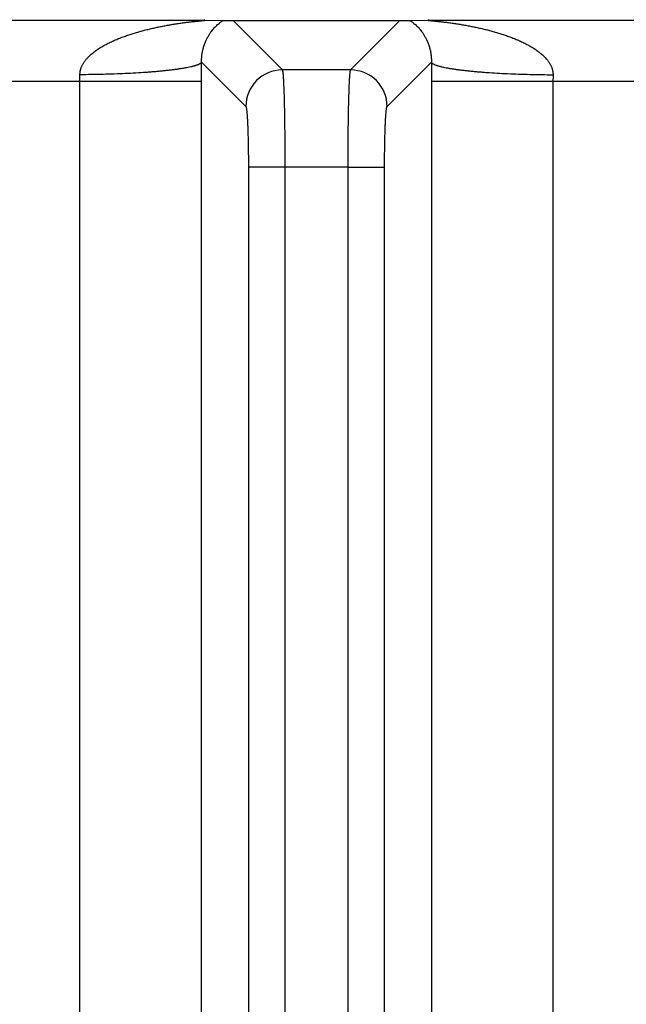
# Model space of a CAD drawing. Header units: inches. Extents: x 0 to 34, y 0 to 22.
# Tile 106 of 224: x 16.72 to 17.218, y 4.95 to 5.759. Entities that reach past the tile are written whole.
import ezdxf

# ---------------------------------------------------------------- set-up
doc = ezdxf.new("R2010")
doc.units = ezdxf.units.IN
doc.header["$LTSCALE"] = 1.87
doc.header["$MEASUREMENT"] = 0
doc.layers.get('0').update_dxf_attribs({"linetype": 'CONTINUOUS'})
doc.layers.add('DIMENSIONS', color=7, linetype='CONTINUOUS')
doc.styles.get("Standard").update_dxf_attribs({"font": 'txt', "width": 0.8})
doc.dimstyles.new('DIMSTYLE_1', dxfattribs={"dimtxt": 0.125, "dimasz": 0.18, "dimexe": 0.125, "dimexo": 0.0625, "dimgap": 0.03125, "dimtad": 0, "dimtih": 1, "dimtoh": 1, "dimdec": 3, "dimzin": 4, "dimdsep": 46, "dimtxsty": 'STANDARD', "dimblk": '_FILLED', "dimblk1": '_FILLED', "dimblk2": '_FILLED', "dimcen": 0.09, "dimadec": 0, "dimazin": 0, "dimtp": 0.01, "dimtm": 0.01, "dimtfac": 1, "dimtdec": 3, "dimtofl": 0, "dimtmove": 0, "dimatfit": 3, "dimldrblk": '_FILLED', "dimfxl": 1, "dimtolj": 1, "dimtzin": 4, "dimarcsym": 0})

# ---------------------------------------------------------------- blocks, each defined once
blk = doc.blocks.new('*D16')
at = {"layer": 'DIMENSIONS', "color": 2, "linetype": 'CONTINUOUS'}
blk.add_line((20.02659, 5.0329), (20.02659, 6.46713), dxfattribs=at)
at = {"layer": 'DIMENSIONS', "color": 2, "linetype": 'CONTINUOUS', "insert": (19.96409, 6.52963), "char_height": 0.125, "width": 1.425, "attachment_point": 1, "rotation": 90, "line_spacing_factor": 0.9}
blk.add_mtext('14.374{\\Ftxt.shx;\\W1.000000;\\H0.125000; }[365.1]', dxfattribs=at)
blk = doc.blocks.new('_FILLED')
at = {"color": 0, "linetype": 'BYBLOCK'}
blk.add_solid([(0, 0), (-1, 0.1736), (-1, -0.1736)], dxfattribs=at)
blk = doc.blocks.new('*D17')
at = {"layer": 'DIMENSIONS', "color": 2, "linetype": 'CONTINUOUS'}
blk.add_line((21.04659, 4.2329), (21.04659, 6.46713), dxfattribs=at)
at = {"layer": 'DIMENSIONS', "color": 2, "linetype": 'CONTINUOUS', "insert": (20.98409, 6.52963), "char_height": 0.125, "width": 1.525, "attachment_point": 1, "rotation": 90, "line_spacing_factor": 0.9}
blk.add_mtext('15.394{\\Ftxt.shx;\\W1.000000;\\H0.125000; }[391.01]', dxfattribs=at)

msp = doc.modelspace()

# ---------------------------------------------------------------- linework, layer by layer
at = {"color": 7, "linetype": 'CONTINUOUS'}
for p, q in [((16.54594, 5.75848), (16.87158, 5.75848)), ((16.87158, 5.75848), (16.88724, 5.75826)), ((16.88724, 5.75826), (16.89542, 5.75805)), ((16.89542, 5.75805), (17.03247, 5.75805)), ((16.89542, 5.75805), (16.9359, 5.71756)), ((16.99199, 5.71756), (17.03247, 5.75805)), ((17.03247, 5.75805), (17.04065, 5.75826)), ((17.04065, 5.75826), (17.05631, 5.75848)), ((17.05631, 5.75848), (17.38195, 5.75848)), ((16.86959, 5.72393), (16.90593, 5.68759)), ((16.99199, 5.71756), (16.9359, 5.71756)), ((17.02196, 5.68759), (17.05831, 5.72393)), ((16.5479, 5.70848), (16.86962, 5.70848)), ((16.76972, 2.38231), (16.76972, 5.70848)), ((16.86962, 2.38231), (16.86962, 5.70848)), ((17.05827, 5.70848), (17.38, 5.70848)), ((17.05827, 5.70848), (17.05827, 2.38231)), ((17.15817, 5.70848), (17.15817, 2.38231)), ((16.93799, 5.63764), (16.90802, 5.63764)), ((16.90802, 5.63764), (16.90802, 2.45316)), ((16.9899, 5.63769), (16.93799, 5.63764)), ((16.93799, 5.63764), (16.93799, 2.4531)), ((16.9899, 2.45316), (16.9899, 5.63769)), ((16.9899, 5.63764), (17.01987, 5.63764)), ((17.01987, 2.45316), (17.01987, 5.63764))]:
    msp.add_line(p, q, dxfattribs=at)
for centre, radius, start, end in [((13.43134, 5.70844), 3.43828, 0.00064, 0.25815), ((16.93597, 5.68752), 0.03004, 90.1328, 179.8672), ((16.99192, 5.68752), 0.03004, 0.1328, 89.8672), ((20.50737, 5.70842), 3.4491, 179.74225, 179.99896), ((16.39719, 5.70854), 0.37253, 359.99147, 0.78374), ((17.53209, 5.70853), 0.37392, 179.21773, 180.00706)]:
    msp.add_arc(centre, radius, start, end, dxfattribs=at)
for points, knots in [([(16.76968, 5.71363), (16.76968, 5.71397), (16.76969, 5.71465), (16.76978, 5.71566), (16.76991, 5.7165), (16.77004, 5.71716), (16.77016, 5.71765), (16.77029, 5.71814), (16.77043, 5.71862), (16.77059, 5.7191), (16.77082, 5.71973), (16.77113, 5.7205), (16.77156, 5.72141), (16.77203, 5.72229), (16.77253, 5.72314), (16.77307, 5.72398), (16.77364, 5.72479), (16.77424, 5.72557), (16.77487, 5.72634), (16.77551, 5.72708), (16.7764, 5.72804), (16.77756, 5.72919), (16.77901, 5.7305), (16.78052, 5.73175), (16.78207, 5.73293), (16.78366, 5.73406), (16.78527, 5.73513), (16.78692, 5.73616), (16.78859, 5.73715), (16.79028, 5.73809), (16.792, 5.739), (16.79372, 5.73986), (16.79547, 5.7407), (16.79722, 5.7415), (16.79899, 5.74228), (16.80077, 5.74302), (16.80256, 5.74374), (16.80436, 5.74444), (16.80677, 5.74533), (16.8098, 5.74639), (16.81346, 5.74757), (16.81714, 5.74868), (16.82084, 5.74971), (16.82455, 5.75068), (16.82827, 5.75158), (16.83201, 5.75242), (16.83575, 5.7532), (16.83949, 5.75392), (16.84262, 5.75448), (16.84512, 5.7549), (16.84699, 5.75521), (16.84887, 5.7555), (16.85074, 5.75578), (16.85261, 5.75605), (16.85447, 5.75631), (16.85633, 5.75655), (16.85818, 5.75679), (16.86003, 5.75701), (16.86186, 5.75722), (16.86338, 5.75739), (16.86459, 5.75752), (16.86548, 5.75762), (16.86637, 5.75771), (16.86724, 5.7578), (16.86796, 5.75787), (16.86853, 5.75793), (16.86895, 5.75798), (16.86936, 5.75802), (16.86976, 5.75806), (16.87015, 5.7581), (16.87054, 5.75814), (16.87084, 5.75818), (16.87108, 5.7582), (16.87125, 5.75822), (16.87141, 5.75824), (16.87157, 5.75826), (16.87172, 5.75828), (16.87186, 5.7583), (16.87198, 5.75832), (16.87209, 5.75833), (16.87218, 5.75835), (16.87224, 5.75836), (16.87227, 5.75837), (16.8723, 5.75838), (16.87233, 5.75839), (16.87235, 5.75839), (16.87237, 5.7584), (16.87238, 5.7584), (16.87238, 5.75841), (16.87238, 5.75841), (16.87238, 5.75842), (16.87238, 5.75842), (16.87238, 5.75842), (16.87237, 5.75843), (16.87237, 5.75843), (16.87236, 5.75843), (16.87234, 5.75844), (16.87231, 5.75844), (16.87228, 5.75845), (16.87225, 5.75845), (16.87221, 5.75846), (16.87216, 5.75846), (16.87209, 5.75846), (16.87199, 5.75847), (16.87187, 5.75847), (16.87173, 5.75848), (16.87163, 5.75848), (16.87158, 5.75848)], [0, 0, 0, 0, 0.008535, 0.01705, 0.025541, 0.029778, 0.034008, 0.038232, 0.04245, 0.046661, 0.050866, 0.059257, 0.067624, 0.075969, 0.084292, 0.092597, 0.100883, 0.109152, 0.117406, 0.125647, 0.133874, 0.150294, 0.166674, 0.183021, 0.19934, 0.215634, 0.231906, 0.24816, 0.264398, 0.28062, 0.296829, 0.313026, 0.329213, 0.345387, 0.361552, 0.37771, 0.393858, 0.409997, 0.426129, 0.45837, 0.49058, 0.522761, 0.554913, 0.587032, 0.619118, 0.651165, 0.683168, 0.715121, 0.747011, 0.762927, 0.778822, 0.794691, 0.81053, 0.826335, 0.842098, 0.857811, 0.873461, 0.889032, 0.904499, 0.919827, 0.927423, 0.934958, 0.942421, 0.949791, 0.95704, 0.960608, 0.96413, 0.967594, 0.970992, 0.974308, 0.977524, 0.98061, 0.982094, 0.98353, 0.984912, 0.986233, 0.987484, 0.988652, 0.989722, 0.990678, 0.991499, 0.991855, 0.992171, 0.992448, 0.992683, 0.992874, 0.993019, 0.993076, 0.993121, 0.993187, 0.993214, 0.993244, 0.993282, 0.99333, 0.993388, 0.993457, 0.993629, 0.993845, 0.994105, 0.994409, 0.994755, 0.995141, 0.995565, 0.996514, 0.997584, 0.99875, 1, 1, 1, 1]), ([(16.86959, 5.72393), (16.86958, 5.72421), (16.86957, 5.72477), (16.86958, 5.72558), (16.8696, 5.72635), (16.86963, 5.72709), (16.86968, 5.7278), (16.86974, 5.72849), (16.86981, 5.72914), (16.86988, 5.72977), (16.86996, 5.73038), (16.87007, 5.73116), (16.87023, 5.73208), (16.87044, 5.73313), (16.87066, 5.73413), (16.8709, 5.73507), (16.87114, 5.73597), (16.8714, 5.73683), (16.87174, 5.7379), (16.87218, 5.73917), (16.87275, 5.74059), (16.87333, 5.74192), (16.87392, 5.74316), (16.87452, 5.74433), (16.87513, 5.74542), (16.87575, 5.74646), (16.87656, 5.74773), (16.8776, 5.74921), (16.87887, 5.75082), (16.88014, 5.75228), (16.88141, 5.75358), (16.88267, 5.75475), (16.88371, 5.75564), (16.88452, 5.75629), (16.88511, 5.75673), (16.88568, 5.75715), (16.88623, 5.75755), (16.88675, 5.75791), (16.88708, 5.75815), (16.88724, 5.75826)], [0, 0, 0, 0, 0.020874, 0.0411, 0.060417, 0.07862, 0.096313, 0.113422, 0.129822, 0.145519, 0.16071, 0.175494, 0.203758, 0.230365, 0.255613, 0.279807, 0.302864, 0.324976, 0.346308, 0.386805, 0.424758, 0.460645, 0.494729, 0.527177, 0.558234, 0.58809, 0.616799, 0.671179, 0.722089, 0.769963, 0.815093, 0.857661, 0.897724, 0.916781, 0.935143, 0.952758, 0.969527, 0.985305, 1, 1, 1, 1]), ([(17.04065, 5.75826), (17.04081, 5.75814), (17.04106, 5.75797), (17.04139, 5.75774), (17.04175, 5.75748), (17.04221, 5.75715), (17.04278, 5.75673), (17.04337, 5.75629), (17.04418, 5.75564), (17.04523, 5.75475), (17.04648, 5.75358), (17.04775, 5.75228), (17.04902, 5.75082), (17.05029, 5.74921), (17.05133, 5.74773), (17.05214, 5.74646), (17.05276, 5.74542), (17.05337, 5.74433), (17.05397, 5.74316), (17.05457, 5.74192), (17.05504, 5.74083), (17.05541, 5.73991), (17.05569, 5.73919), (17.05597, 5.73843), (17.05624, 5.73765), (17.0565, 5.73683), (17.05675, 5.73597), (17.057, 5.73507), (17.05732, 5.73378), (17.05756, 5.7326), (17.05775, 5.73154), (17.05784, 5.73097), (17.05793, 5.73038), (17.05801, 5.72977), (17.05809, 5.72914), (17.05814, 5.7286), (17.05818, 5.72815), (17.05821, 5.72781), (17.05823, 5.72746), (17.05826, 5.72697), (17.05829, 5.72635), (17.05831, 5.72558), (17.05832, 5.72477), (17.05831, 5.72422), (17.05831, 5.72393)], [0, 0, 0, 0, 0.014649, 0.022432, 0.03047, 0.047242, 0.064855, 0.083225, 0.102281, 0.142334, 0.184911, 0.230041, 0.277909, 0.328821, 0.38323, 0.411931, 0.441745, 0.472801, 0.505293, 0.539375, 0.575223, 0.593911, 0.613204, 0.633128, 0.653685, 0.674988, 0.697162, 0.720244, 0.744358, 0.796294, 0.810187, 0.824478, 0.839237, 0.854507, 0.870283, 0.886616, 0.895041, 0.903651, 0.912403, 0.921289, 0.939689, 0.958986, 0.978971, 1, 1, 1, 1]), ([(17.05631, 5.75848), (17.05626, 5.75848), (17.05616, 5.75848), (17.05603, 5.75847), (17.0559, 5.75847), (17.0558, 5.75846), (17.05573, 5.75846), (17.05569, 5.75846), (17.05565, 5.75845), (17.05561, 5.75845), (17.05558, 5.75844), (17.05555, 5.75844), (17.05554, 5.75843), (17.05552, 5.75843), (17.05552, 5.75843), (17.05551, 5.75842), (17.05551, 5.75842), (17.05551, 5.75842), (17.05551, 5.75841), (17.05551, 5.75841), (17.05552, 5.7584), (17.05552, 5.7584), (17.05554, 5.75839), (17.05556, 5.75839), (17.05559, 5.75838), (17.05562, 5.75837), (17.05566, 5.75836), (17.05571, 5.75835), (17.0558, 5.75833), (17.05591, 5.75832), (17.05604, 5.7583), (17.05617, 5.75828), (17.05632, 5.75826), (17.05648, 5.75824), (17.05664, 5.75822), (17.05681, 5.7582), (17.05705, 5.75818), (17.05736, 5.75814), (17.05774, 5.7581), (17.05813, 5.75806), (17.05853, 5.75802), (17.05894, 5.75798), (17.05936, 5.75793), (17.05993, 5.75787), (17.06065, 5.7578), (17.06152, 5.75771), (17.06241, 5.75762), (17.0633, 5.75752), (17.06421, 5.75742), (17.06511, 5.75732), (17.06633, 5.75719), (17.06786, 5.75701), (17.06971, 5.75679), (17.07156, 5.75655), (17.07342, 5.75631), (17.07529, 5.75605), (17.07715, 5.75578), (17.07902, 5.7555), (17.0809, 5.75521), (17.08277, 5.7549), (17.08527, 5.75448), (17.0884, 5.75392), (17.09214, 5.7532), (17.09588, 5.75242), (17.09962, 5.75158), (17.10334, 5.75068), (17.10706, 5.74971), (17.11075, 5.74868), (17.11444, 5.74757), (17.1181, 5.74639), (17.12112, 5.74533), (17.12353, 5.74444), (17.12533, 5.74374), (17.12712, 5.74302), (17.1289, 5.74228), (17.13067, 5.7415), (17.13242, 5.7407), (17.13417, 5.73986), (17.1359, 5.73899), (17.13732, 5.73824), (17.13845, 5.73762), (17.13958, 5.73698), (17.14097, 5.73616), (17.14262, 5.73513), (17.14424, 5.73406), (17.14582, 5.73293), (17.14737, 5.73175), (17.14888, 5.7305), (17.15033, 5.72919), (17.15172, 5.72781), (17.15282, 5.72659), (17.15365, 5.72557), (17.15425, 5.72479), (17.15482, 5.72398), (17.15536, 5.72314), (17.15586, 5.72229), (17.15633, 5.72141), (17.15676, 5.7205), (17.15714, 5.71958), (17.15747, 5.71863), (17.1577, 5.71782), (17.15785, 5.71716), (17.15798, 5.7165), (17.15809, 5.71583), (17.15816, 5.71516), (17.1582, 5.71448), (17.15821, 5.71397), (17.15821, 5.71363)], [0, 0, 0, 0, 0.001254, 0.002422, 0.003489, 0.004434, 0.004855, 0.005238, 0.005583, 0.005888, 0.006151, 0.006371, 0.006545, 0.006614, 0.006673, 0.006721, 0.006759, 0.00679, 0.006817, 0.006882, 0.006927, 0.006983, 0.007126, 0.007315, 0.007549, 0.007827, 0.008147, 0.008507, 0.009336, 0.010295, 0.011364, 0.012527, 0.013772, 0.015091, 0.016474, 0.017912, 0.019397, 0.022485, 0.025701, 0.029016, 0.032412, 0.035877, 0.039398, 0.042967, 0.050217, 0.057585, 0.065048, 0.072585, 0.080179, 0.087823, 0.095508, 0.110975, 0.126546, 0.142196, 0.157908, 0.173671, 0.189476, 0.205315, 0.221184, 0.237079, 0.252996, 0.284885, 0.316837, 0.34884, 0.380888, 0.412973, 0.445093, 0.477244, 0.509425, 0.541635, 0.573876, 0.590007, 0.606146, 0.622294, 0.638451, 0.654617, 0.670791, 0.686978, 0.703175, 0.719383, 0.727493, 0.735606, 0.751844, 0.768097, 0.78437, 0.800664, 0.816982, 0.833329, 0.849709, 0.866129, 0.882595, 0.890849, 0.899119, 0.907405, 0.915709, 0.924032, 0.932377, 0.940744, 0.949134, 0.95755, 0.965991, 0.970221, 0.974458, 0.982949, 0.987204, 0.991465, 1, 1, 1, 1]), ([(16.86959, 5.72393), (16.86951, 5.72375), (16.86936, 5.72354), (16.86915, 5.72331), (16.86897, 5.72315), (16.86871, 5.72294), (16.86835, 5.72269), (16.86793, 5.72245), (16.86746, 5.72221), (16.86693, 5.72197), (16.86635, 5.72173), (16.86571, 5.72149), (16.86502, 5.72125), (16.86428, 5.72101), (16.86348, 5.72078), (16.86262, 5.72054), (16.86172, 5.72031), (16.86041, 5.72), (16.85864, 5.71962), (16.85678, 5.71926), (16.8552, 5.71897), (16.85349, 5.71868), (16.85123, 5.71833), (16.84838, 5.71792), (16.84536, 5.71753), (16.84216, 5.71715), (16.83879, 5.71679), (16.83527, 5.71644), (16.8316, 5.71612), (16.82778, 5.7158), (16.82244, 5.71541), (16.81548, 5.71496), (16.80683, 5.71452), (16.79785, 5.71416), (16.7886, 5.71389), (16.77919, 5.7137), (16.77286, 5.71365), (16.76968, 5.71363)], [0, 0, 0, 0, 0.005801, 0.007467, 0.009232, 0.013075, 0.017361, 0.022113, 0.027344, 0.033066, 0.039285, 0.046006, 0.053229, 0.060958, 0.06919, 0.077925, 0.087161, 0.096894, 0.117839, 0.140726, 0.152885, 0.165513, 0.19215, 0.220585, 0.250756, 0.282601, 0.316049, 0.351029, 0.387463, 0.42527, 0.464367, 0.546079, 0.631869, 0.720968, 0.812574, 0.905865, 1, 1, 1, 1]), ([(16.9359, 5.71756), (16.93591, 5.71754), (16.93593, 5.71751), (16.93596, 5.71745), (16.93598, 5.71738), (16.93602, 5.71726), (16.93606, 5.71709), (16.93612, 5.71685), (16.93617, 5.71656), (16.93622, 5.71623), (16.93627, 5.71585), (16.93632, 5.71543), (16.93637, 5.71497), (16.93644, 5.71426), (16.93652, 5.71326), (16.93662, 5.71194), (16.93671, 5.71045), (16.93681, 5.7088), (16.9369, 5.70698), (16.93699, 5.705), (16.93707, 5.70287), (16.93716, 5.70059), (16.93727, 5.69727), (16.93739, 5.69279), (16.93753, 5.68705), (16.93765, 5.68086), (16.93775, 5.67428), (16.93784, 5.66736), (16.93791, 5.66017), (16.93796, 5.65277), (16.93798, 5.64524), (16.93799, 5.64018), (16.93799, 5.63764)], [0, 0, 0, 0, 0.000675, 0.001477, 0.002411, 0.003478, 0.006021, 0.009114, 0.01276, 0.016959, 0.021711, 0.027014, 0.032868, 0.039268, 0.053697, 0.07027, 0.088953, 0.109705, 0.132479, 0.157224, 0.183885, 0.212402, 0.24271, 0.30842, 0.380421, 0.45806, 0.540631, 0.627383, 0.717527, 0.810244, 0.904688, 1, 1, 1, 1]), ([(16.9899, 5.63769), (16.9899, 5.64023), (16.98991, 5.64529), (16.98994, 5.65282), (16.98999, 5.66021), (16.99005, 5.6674), (16.99014, 5.67431), (16.99024, 5.68089), (16.99036, 5.68708), (16.9905, 5.69282), (16.99063, 5.69729), (16.99074, 5.70061), (16.99082, 5.70288), (16.9909, 5.70501), (16.99099, 5.70699), (16.99108, 5.7088), (16.99118, 5.71046), (16.99127, 5.71195), (16.99137, 5.71327), (16.99145, 5.71426), (16.99152, 5.71497), (16.99157, 5.71543), (16.99162, 5.71585), (16.99167, 5.71623), (16.99173, 5.71656), (16.99178, 5.71685), (16.99183, 5.71709), (16.99187, 5.71726), (16.99191, 5.71738), (16.99193, 5.71745), (16.99196, 5.71751), (16.99198, 5.71754), (16.99199, 5.71756)], [0, 0, 0, 0, 0.095333, 0.189793, 0.28252, 0.37267, 0.459424, 0.541993, 0.619628, 0.691624, 0.757327, 0.787631, 0.816144, 0.842802, 0.867543, 0.890314, 0.911062, 0.929742, 0.946313, 0.960739, 0.967138, 0.97299, 0.978293, 0.983044, 0.987243, 0.990887, 0.99398, 0.996522, 0.99759, 0.998523, 0.999325, 1, 1, 1, 1]), ([(17.05831, 5.72393), (17.05839, 5.72375), (17.05853, 5.72354), (17.05875, 5.72331), (17.05893, 5.72315), (17.05919, 5.72294), (17.05955, 5.72269), (17.05996, 5.72245), (17.06044, 5.72221), (17.06096, 5.72197), (17.06154, 5.72173), (17.06218, 5.72149), (17.06287, 5.72125), (17.06362, 5.72101), (17.06442, 5.72078), (17.06527, 5.72054), (17.06618, 5.72031), (17.06749, 5.72), (17.06926, 5.71962), (17.07111, 5.71926), (17.07269, 5.71897), (17.07441, 5.71868), (17.07666, 5.71833), (17.07951, 5.71792), (17.08254, 5.71753), (17.08574, 5.71715), (17.0891, 5.71679), (17.09263, 5.71644), (17.0963, 5.71612), (17.10011, 5.7158), (17.10545, 5.71541), (17.11241, 5.71496), (17.12106, 5.71452), (17.13005, 5.71416), (17.13929, 5.71389), (17.14871, 5.7137), (17.15503, 5.71365), (17.15821, 5.71363)], [0, 0, 0, 0, 0.005799, 0.007465, 0.00923, 0.013072, 0.017357, 0.022108, 0.027339, 0.03306, 0.039278, 0.045998, 0.053221, 0.060948, 0.069179, 0.077914, 0.087149, 0.096881, 0.117825, 0.140711, 0.152869, 0.165496, 0.192133, 0.220567, 0.250738, 0.282582, 0.31603, 0.35101, 0.387444, 0.425252, 0.464349, 0.546063, 0.631855, 0.720957, 0.812567, 0.905861, 1, 1, 1, 1]), ([(16.90593, 5.68759), (16.90594, 5.68758), (16.90596, 5.68756), (16.90599, 5.68752), (16.90601, 5.68748), (16.90605, 5.6874), (16.90609, 5.6873), (16.90613, 5.68718), (16.90617, 5.68706), (16.9062, 5.68694), (16.90625, 5.68676), (16.9063, 5.68652), (16.90637, 5.68615), (16.90645, 5.68562), (16.90655, 5.68491), (16.90665, 5.68408), (16.90674, 5.68315), (16.90684, 5.68211), (16.90693, 5.68098), (16.90702, 5.67974), (16.90713, 5.67791), (16.90727, 5.67539), (16.90742, 5.67211), (16.90756, 5.66853), (16.90768, 5.66466), (16.90778, 5.66054), (16.90787, 5.65622), (16.90794, 5.65172), (16.908, 5.64551), (16.90802, 5.6408), (16.90802, 5.63764)], [0, 0, 0, 0, 0.000786, 0.001684, 0.0027, 0.00384, 0.006502, 0.009692, 0.011487, 0.013417, 0.017684, 0.022492, 0.027844, 0.040173, 0.054655, 0.071265, 0.089971, 0.110734, 0.133508, 0.158246, 0.184891, 0.243666, 0.309304, 0.38122, 0.458759, 0.541223, 0.627863, 0.717889, 0.810487, 1, 1, 1, 1]), ([(17.01987, 5.63764), (17.01987, 5.6408), (17.01989, 5.64551), (17.01996, 5.65172), (17.02002, 5.65622), (17.02011, 5.66054), (17.02021, 5.66466), (17.02033, 5.66853), (17.02047, 5.67211), (17.02062, 5.67539), (17.02076, 5.67791), (17.02088, 5.67974), (17.02096, 5.68098), (17.02106, 5.68211), (17.02115, 5.68315), (17.02124, 5.68408), (17.02134, 5.68491), (17.02144, 5.68562), (17.02152, 5.68615), (17.0216, 5.68652), (17.02165, 5.68676), (17.02169, 5.68694), (17.02173, 5.68706), (17.02176, 5.68718), (17.0218, 5.6873), (17.02184, 5.6874), (17.02188, 5.68748), (17.02191, 5.68752), (17.02193, 5.68756), (17.02195, 5.68758), (17.02196, 5.68759)], [0, 0, 0, 0, 0.189514, 0.28211, 0.372138, 0.458777, 0.541241, 0.61878, 0.690695, 0.756335, 0.815107, 0.841754, 0.866492, 0.889265, 0.910028, 0.928735, 0.945345, 0.959826, 0.972155, 0.977508, 0.982317, 0.986582, 0.988512, 0.990307, 0.993496, 0.996159, 0.997299, 0.998316, 0.999213, 1, 1, 1, 1])]:
    msp.add_open_spline(points, degree=3, knots=knots, dxfattribs=at)

# ---------------------------------------------------------------- dimensions: what is measured, and where the dimension line sits
at = {"layer": 'DIMENSIONS', "color": 2, "linetype": 'CONTINUOUS'}
for feature_location, offset, origin, picture, middle in [((21.04659, 4.2329), (0, 2.23423), (5.65259, 4.1704), '*D17', (21.04659, 7.29213)), ((20.02659, 5.0329), (0, 1.43423), (5.65259, 4.9704), '*D16', (20.02659, 7.24213))]:
    dim = msp.add_ordinate_dim(feature_location=feature_location, offset=offset, dtype=1, origin=origin, dimstyle='DIMSTYLE_1', dxfattribs=at)
    dim.commit()
    dim.dimension.update_dxf_attribs({"geometry": picture, "text_midpoint": middle})

doc.saveas('drawing.dxf')
